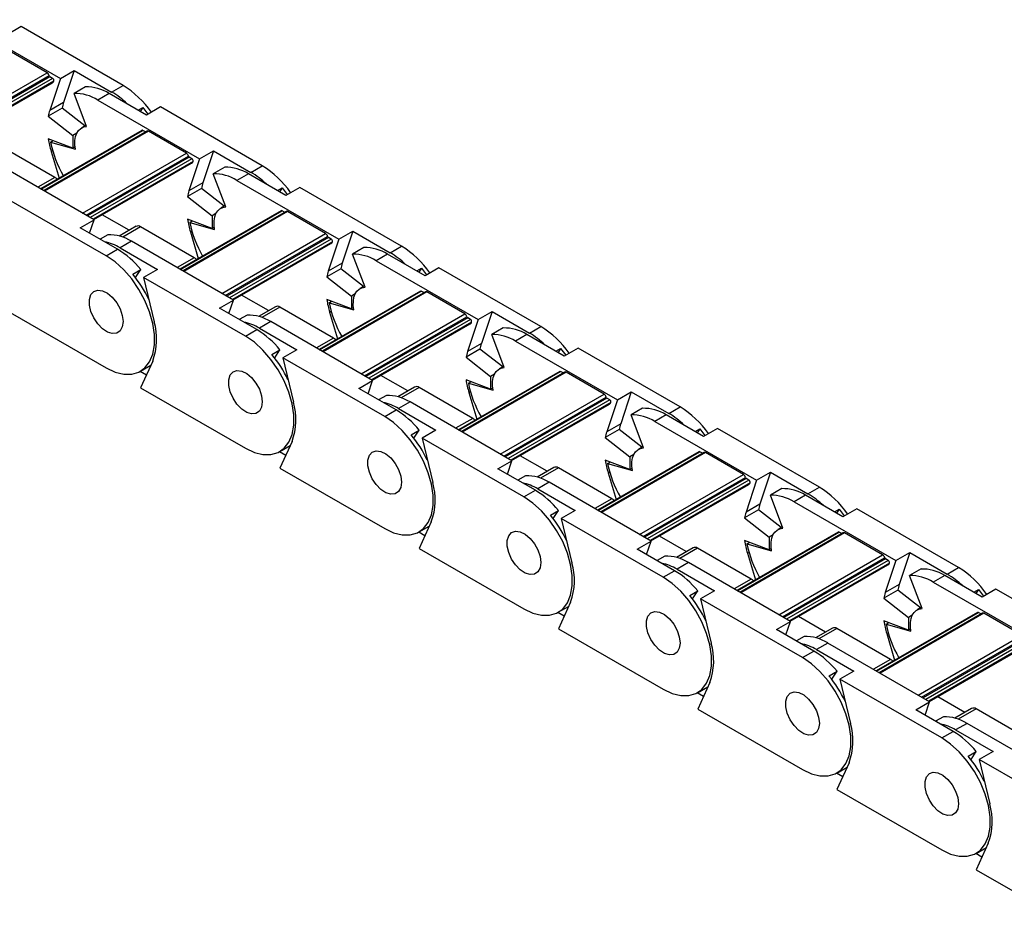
# Model space of a CAD drawing. Header units: millimetres. Extents: x 19 to 819, y 19 to 629.
# Tile 6 of 9: x 657 to 706, y 514 to 560. Entities that reach past the tile are written whole.
import ezdxf

# ---------------------------------------------------------------- set-up
doc = ezdxf.new("R2010")
doc.units = ezdxf.units.MM
doc.header["$LTSCALE"] = 3

msp = doc.modelspace()

# ---------------------------------------------------------------- linework, layer by layer
for p, q in [((653.814, 560.055), (658.936, 557.098)), ((656.966, 559.704), (656.266, 559.3)), ((662.088, 556.748), (656.966, 559.704)), ((658.269, 557.385), (656.36, 558.487)), ((653.051, 554.372), (658.269, 557.385)), ((658.936, 557.098), (659.636, 557.502)), ((659.636, 557.502), (659.101, 555.889)), ((659.636, 557.502), (661.515, 556.417)), ((653.228, 554.27), (658.371, 557.239)), ((658.412, 557.18), (653.299, 554.229)), ((658.549, 557.101), (653.437, 554.149)), ((658.609, 556.966), (653.583, 554.065)), ((653.622, 554.043), (658.537, 556.88)), ((658.936, 557.098), (658.401, 555.484)), ((658.549, 557.101), (658.412, 557.18)), ((660.199, 556.673), (659.626, 556.342)), ((660.251, 554.687), (659.626, 556.342)), ((661.388, 556.344), (660.815, 556.013)), ((663.267, 555.259), (661.388, 556.344)), ((661.515, 556.417), (662.088, 556.748)), ((659.101, 555.889), (658.401, 555.484)), ((660.815, 556.013), (665.936, 553.057)), ((659.028, 555.606), (658.328, 555.202)), ((660.172, 554.713), (659.028, 555.606)), ((662.847, 555.501), (663.082, 555.637)), ((663.082, 555.637), (662.955, 555.439)), ((663.082, 555.637), (663.34, 555.301)), ((663.967, 555.663), (663.267, 555.259)), ((669.088, 552.707), (663.967, 555.663)), ((658.328, 555.202), (659.563, 554.237)), ((663.035, 554.489), (657.942, 551.549)), ((657.968, 551.534), (663.08, 554.485)), ((663.285, 554.453), (658.098, 551.459)), ((663.36, 554.446), (658.142, 551.433)), ((659.759, 554.35), (659.563, 554.237)), ((660.229, 554.746), (659.997, 554.612)), ((663.21, 554.41), (663.08, 554.485)), ((665.27, 553.344), (663.36, 554.446)), ((659.563, 553.6), (658.328, 554.062)), ((658.444, 553.899), (658.569, 553.972)), ((658.444, 553.899), (659.69, 553.539)), ((659.563, 554.237), (659.563, 553.6)), ((658.662, 552.124), (655.968, 553.68)), ((658.473, 553.428), (658.546, 553.47)), ((658.473, 553.428), (658.872, 552.086)), ((659.671, 553.662), (659.563, 553.6)), ((665.936, 553.057), (666.636, 553.461)), ((666.636, 553.461), (666.102, 551.847)), ((666.636, 553.461), (668.515, 552.376)), ((660.633, 549.995), (655.512, 552.952)), ((660.051, 550.331), (665.27, 553.344)), ((660.229, 550.229), (665.371, 553.197)), ((665.412, 553.139), (660.3, 550.188)), ((665.55, 553.059), (660.437, 550.108)), ((665.609, 552.925), (660.583, 550.024)), ((665.936, 553.057), (665.402, 551.443)), ((665.55, 553.059), (665.412, 553.139)), ((660.622, 550.001), (665.537, 552.839)), ((667.199, 552.632), (666.626, 552.301)), ((668.515, 552.376), (669.088, 552.707)), ((658.662, 552.124), (657.803, 551.629)), ((667.252, 550.646), (666.626, 552.301)), ((668.388, 552.303), (667.815, 551.972)), ((667.815, 551.972), (672.936, 549.016)), ((670.267, 551.218), (668.388, 552.303)), ((666.029, 551.564), (665.329, 551.16)), ((666.102, 551.847), (665.402, 551.443)), ((667.172, 550.672), (666.029, 551.564)), ((669.848, 551.46), (670.082, 551.595)), ((670.082, 551.595), (669.955, 551.398)), ((670.082, 551.595), (670.34, 551.26)), ((670.967, 551.622), (670.267, 551.218)), ((676.088, 548.666), (670.967, 551.622)), ((661.239, 548.176), (656.118, 551.132)), ((665.329, 551.16), (666.564, 550.196)), ((670.036, 550.448), (664.942, 547.508)), ((664.968, 547.493), (670.081, 550.444)), ((670.286, 550.412), (665.098, 547.417)), ((670.361, 550.405), (665.142, 547.392)), ((667.229, 550.705), (666.998, 550.571)), ((670.211, 550.369), (670.081, 550.444)), ((672.27, 549.302), (670.361, 550.405)), ((659.933, 549.591), (660.633, 549.995)), ((660.408, 549.317), (660.633, 549.995)), ((662.401, 549.463), (661.046, 550.246)), ((666.564, 549.559), (665.329, 550.021)), ((665.445, 549.858), (665.57, 549.93)), ((666.76, 550.309), (666.564, 550.196)), ((666.564, 550.196), (666.564, 549.559)), ((661.812, 548.506), (659.933, 549.591)), ((662.743, 549.661), (661.9, 549.174)), ((662.968, 549.638), (662.069, 549.119)), ((665.662, 548.083), (662.968, 549.638)), ((665.445, 549.858), (666.69, 549.498)), ((665.473, 549.387), (665.546, 549.429)), ((666.671, 549.621), (666.564, 549.559)), ((672.936, 549.016), (673.636, 549.42)), ((673.636, 549.42), (673.102, 547.806)), ((673.636, 549.42), (675.516, 548.335)), ((661.323, 549.24), (660.932, 549.014)), ((662.512, 548.911), (661.939, 548.58)), ((667.633, 545.954), (662.512, 548.911)), ((665.473, 549.387), (665.872, 548.045)), ((667.052, 546.29), (672.27, 549.302)), ((667.229, 546.187), (672.372, 549.156)), ((672.412, 549.098), (667.3, 546.146)), ((672.55, 549.018), (667.438, 546.067)), ((672.936, 549.016), (672.402, 547.402)), ((672.55, 549.018), (672.412, 549.098)), ((661.239, 548.176), (661.812, 548.506)), ((661.939, 548.58), (663.818, 547.495)), ((672.61, 548.884), (667.584, 545.983)), ((667.623, 545.96), (672.537, 548.797)), ((674.199, 548.591), (673.626, 548.26)), ((675.516, 548.335), (676.088, 548.666)), ((665.662, 548.083), (664.804, 547.588)), ((674.252, 546.605), (673.626, 548.26)), ((675.388, 548.261), (674.816, 547.931)), ((674.816, 547.931), (679.937, 544.974)), ((677.267, 547.177), (675.388, 548.261)), ((662.573, 547.26), (662.976, 547.493)), ((662.713, 547.085), (662.976, 547.493)), ((663.818, 547.495), (663.118, 547.091)), ((673.029, 547.523), (672.329, 547.119)), ((673.102, 547.806), (672.402, 547.402)), ((674.172, 546.63), (673.029, 547.523)), ((676.848, 547.419), (677.083, 547.554)), ((677.083, 547.554), (676.955, 547.357)), ((677.083, 547.554), (677.341, 547.219)), ((677.968, 547.581), (677.267, 547.177)), ((683.089, 544.624), (677.968, 547.581)), ((668.239, 544.135), (663.118, 547.091)), ((663.118, 547.091), (663.653, 544.86)), ((672.329, 547.119), (673.564, 546.155)), ((674.23, 546.664), (673.998, 546.53)), ((666.933, 545.55), (667.633, 545.954)), ((667.408, 545.276), (667.633, 545.954)), ((669.402, 545.422), (668.046, 546.205)), ((677.036, 546.407), (671.942, 543.467)), ((671.969, 543.451), (677.081, 546.403)), ((677.286, 546.371), (672.099, 543.376)), ((677.361, 546.363), (672.143, 543.351)), ((673.564, 545.518), (672.329, 545.979)), ((673.76, 546.268), (673.564, 546.155)), ((673.564, 546.155), (673.564, 545.518)), ((677.211, 546.327), (677.081, 546.403)), ((679.27, 545.261), (677.361, 546.363)), ((655.972, 545.582), (661.239, 542.542)), ((668.812, 544.465), (666.933, 545.55)), ((669.743, 545.619), (668.9, 545.133)), ((669.968, 545.597), (669.069, 545.078)), ((672.662, 544.042), (669.968, 545.597)), ((672.445, 545.817), (672.57, 545.889)), ((672.445, 545.817), (673.69, 545.457)), ((673.672, 545.58), (673.564, 545.518)), ((668.323, 545.198), (667.933, 544.973)), ((672.474, 545.346), (672.547, 545.388)), ((672.474, 545.346), (672.872, 544.003)), ((674.052, 542.249), (679.27, 545.261)), ((674.229, 542.146), (679.372, 545.115)), ((679.413, 545.057), (674.3, 542.105)), ((679.55, 544.977), (674.438, 542.026)), ((679.937, 544.974), (679.402, 543.361)), ((679.55, 544.977), (679.413, 545.057)), ((679.937, 544.974), (680.637, 545.379)), ((680.637, 545.379), (680.102, 543.765)), ((680.637, 545.379), (682.516, 544.294)), ((668.239, 544.135), (668.812, 544.465)), ((669.512, 544.869), (668.939, 544.539)), ((668.939, 544.539), (670.819, 543.454)), ((674.633, 541.913), (669.512, 544.869)), ((679.61, 544.843), (674.584, 541.941)), ((674.623, 541.919), (679.538, 544.756)), ((681.2, 544.549), (680.627, 544.219)), ((682.516, 544.294), (683.089, 544.624)), ((672.662, 544.042), (671.804, 543.546)), ((681.252, 542.564), (680.627, 544.219)), ((682.389, 544.22), (681.816, 543.89)), ((684.268, 543.135), (682.389, 544.22)), ((680.029, 543.482), (679.329, 543.078)), ((680.102, 543.765), (679.402, 543.361)), ((681.173, 542.589), (680.029, 543.482)), ((681.816, 543.89), (686.937, 540.933)), ((683.848, 543.378), (684.083, 543.513)), ((684.083, 543.513), (683.956, 543.316)), ((684.083, 543.513), (684.341, 543.178)), ((684.968, 543.54), (684.268, 543.135)), ((690.089, 540.583), (684.968, 543.54)), ((669.573, 543.219), (669.976, 543.452)), ((669.713, 543.044), (669.976, 543.452)), ((670.819, 543.454), (670.119, 543.05)), ((675.24, 540.093), (670.119, 543.05)), ((670.119, 543.05), (670.653, 540.819)), ((679.329, 543.078), (680.564, 542.114)), ((662.964, 542.371), (663.484, 542.671)), ((663.581, 542.886), (662.972, 541.541)), ((681.23, 542.622), (680.998, 542.489)), ((663.262, 542.182), (662.949, 542.363)), ((676.402, 541.381), (675.046, 542.163)), ((684.036, 542.366), (678.943, 539.425)), ((678.969, 539.41), (684.081, 542.361)), ((684.286, 542.33), (679.099, 539.335)), ((684.361, 542.322), (679.143, 539.31)), ((680.76, 542.227), (680.564, 542.114)), ((680.564, 542.114), (680.564, 541.477)), ((684.211, 542.286), (684.081, 542.361)), ((686.271, 541.22), (684.361, 542.322)), ((662.972, 541.541), (668.239, 538.5)), ((673.933, 541.509), (674.633, 541.913)), ((675.813, 540.424), (673.933, 541.509)), ((674.409, 541.234), (674.633, 541.913)), ((676.744, 541.578), (675.9, 541.091)), ((676.969, 541.556), (676.07, 541.037)), ((679.663, 540.001), (676.969, 541.556)), ((680.564, 541.477), (679.329, 541.938)), ((679.445, 541.776), (679.571, 541.848)), ((679.445, 541.776), (680.691, 541.415)), ((680.672, 541.539), (680.564, 541.477)), ((675.324, 541.157), (674.933, 540.932)), ((679.474, 541.304), (679.547, 541.347)), ((679.474, 541.304), (679.873, 539.962)), ((681.052, 538.207), (686.271, 541.22)), ((681.23, 538.105), (686.372, 541.074)), ((686.413, 541.015), (681.301, 538.064)), ((686.551, 540.936), (686.413, 541.015)), ((686.937, 540.933), (687.637, 541.337)), ((687.637, 541.337), (687.103, 539.724)), ((687.637, 541.337), (689.516, 540.253)), ((676.513, 540.828), (675.94, 540.497)), ((675.94, 540.497), (677.819, 539.413)), ((681.634, 537.872), (676.513, 540.828)), ((686.551, 540.936), (681.439, 537.984)), ((686.61, 540.802), (681.584, 537.9)), ((681.623, 537.878), (686.538, 540.715)), ((686.937, 540.933), (686.403, 539.32)), ((688.2, 540.508), (687.627, 540.178)), ((689.516, 540.253), (690.089, 540.583)), ((675.24, 540.093), (675.813, 540.424)), ((679.663, 540.001), (678.804, 539.505)), ((688.253, 538.522), (687.627, 540.178)), ((689.389, 540.179), (688.816, 539.848)), ((691.268, 539.094), (689.389, 540.179)), ((687.103, 539.724), (686.403, 539.32)), ((688.816, 539.848), (693.937, 536.892)), ((691.968, 539.498), (691.268, 539.094)), ((697.089, 536.542), (691.968, 539.498)), ((676.574, 539.178), (676.977, 539.411)), ((676.713, 539.003), (676.977, 539.411)), ((677.819, 539.413), (677.119, 539.008)), ((682.24, 536.052), (677.119, 539.008)), ((677.119, 539.008), (677.653, 536.778)), ((687.03, 539.441), (686.33, 539.037)), ((686.33, 539.037), (687.565, 538.072)), ((688.173, 538.548), (687.03, 539.441)), ((690.849, 539.336), (691.083, 539.472)), ((691.083, 539.472), (690.956, 539.274)), ((691.083, 539.472), (691.341, 539.136)), ((669.964, 538.33), (670.484, 538.63)), ((670.581, 538.845), (669.973, 537.5)), ((688.231, 538.581), (687.999, 538.447)), ((670.263, 538.141), (669.95, 538.321)), ((683.402, 537.34), (682.047, 538.122)), ((691.037, 538.325), (685.943, 535.384)), ((685.969, 535.369), (691.082, 538.32)), ((691.287, 538.288), (686.099, 535.294)), ((691.362, 538.281), (686.143, 535.268)), ((687.761, 538.186), (687.565, 538.072)), ((687.565, 538.072), (687.565, 537.435)), ((691.212, 538.245), (691.082, 538.32)), ((693.271, 537.179), (691.362, 538.281)), ((680.934, 537.468), (681.634, 537.872)), ((681.409, 537.193), (681.634, 537.872)), ((683.744, 537.537), (682.901, 537.05)), ((687.565, 537.435), (686.33, 537.897)), ((686.446, 537.735), (686.571, 537.807)), ((686.446, 537.735), (687.691, 537.374)), ((669.973, 537.5), (675.24, 534.459)), ((682.813, 536.383), (680.934, 537.468)), ((682.324, 537.116), (681.933, 536.891)), ((683.969, 537.515), (683.07, 536.996)), ((686.663, 535.959), (683.969, 537.515)), ((686.474, 537.263), (686.548, 537.305)), ((686.474, 537.263), (686.873, 535.921)), ((687.672, 537.498), (687.565, 537.435)), ((688.053, 534.166), (693.271, 537.179)), ((688.23, 534.064), (693.373, 537.033)), ((693.937, 536.892), (694.637, 537.296)), ((694.637, 537.296), (694.103, 535.682)), ((694.637, 537.296), (696.517, 536.211)), ((683.513, 536.787), (682.94, 536.456)), ((688.634, 533.83), (683.513, 536.787)), ((693.413, 536.974), (688.301, 534.023)), ((693.551, 536.895), (688.439, 533.943)), ((693.611, 536.76), (688.585, 533.859)), ((688.624, 533.837), (693.539, 536.674)), ((693.937, 536.892), (693.403, 535.278)), ((693.551, 536.895), (693.413, 536.974)), ((696.517, 536.211), (697.089, 536.542)), ((682.24, 536.052), (682.813, 536.383)), ((682.94, 536.456), (684.819, 535.371)), ((695.2, 536.467), (694.628, 536.136)), ((695.253, 534.481), (694.628, 536.136)), ((696.389, 536.138), (695.817, 535.807)), ((698.269, 535.053), (696.389, 536.138)), ((686.663, 535.959), (685.805, 535.464)), ((694.103, 535.682), (693.403, 535.278)), ((695.817, 535.807), (700.938, 532.851)), ((683.574, 535.137), (683.977, 535.369)), ((683.714, 534.961), (683.977, 535.369)), ((684.819, 535.371), (684.119, 534.967)), ((694.03, 535.4), (693.33, 534.995)), ((695.173, 534.507), (694.03, 535.4)), ((697.849, 535.295), (698.084, 535.431)), ((698.084, 535.431), (697.956, 535.233)), ((698.084, 535.431), (698.342, 535.095)), ((698.969, 535.457), (698.269, 535.053)), ((704.09, 532.501), (698.969, 535.457)), ((676.965, 534.288), (677.484, 534.588)), ((677.582, 534.804), (676.973, 533.459)), ((689.241, 532.011), (684.119, 534.967)), ((684.119, 534.967), (684.654, 532.737)), ((693.33, 534.995), (694.565, 534.031)), ((677.263, 534.099), (676.95, 534.28)), ((690.403, 533.298), (689.047, 534.081)), ((698.037, 534.283), (692.943, 531.343)), ((692.97, 531.328), (698.082, 534.279)), ((698.287, 534.247), (693.1, 531.252)), ((698.362, 534.24), (693.144, 531.227)), ((694.761, 534.144), (694.565, 534.031)), ((695.231, 534.54), (694.999, 534.406)), ((698.212, 534.204), (698.082, 534.279)), ((700.271, 533.138), (698.362, 534.24)), ((687.934, 533.426), (688.634, 533.83)), ((688.409, 533.152), (688.634, 533.83)), ((694.565, 533.394), (693.33, 533.856)), ((693.446, 533.693), (693.571, 533.766)), ((693.446, 533.693), (694.691, 533.333)), ((694.565, 534.031), (694.565, 533.394)), ((676.973, 533.459), (682.24, 530.418)), ((689.813, 532.342), (687.934, 533.426)), ((689.324, 533.075), (688.934, 532.849)), ((690.744, 533.496), (689.901, 533.009)), ((690.969, 533.473), (690.07, 532.955)), ((693.663, 531.918), (690.969, 533.473)), ((693.475, 533.222), (693.548, 533.264)), ((693.475, 533.222), (693.873, 531.88)), ((694.673, 533.456), (694.565, 533.394)), ((695.053, 530.125), (700.271, 533.138)), ((700.938, 532.851), (701.638, 533.255)), ((701.638, 533.255), (701.103, 531.641)), ((701.638, 533.255), (703.517, 532.17)), ((690.513, 532.746), (689.941, 532.415)), ((695.634, 529.789), (690.513, 532.746)), ((695.23, 530.023), (700.373, 532.991)), ((700.414, 532.933), (695.301, 529.982)), ((700.552, 532.853), (695.439, 529.902)), ((700.611, 532.719), (695.585, 529.818)), ((695.624, 529.795), (700.539, 532.633)), ((700.938, 532.851), (700.403, 531.237)), ((700.552, 532.853), (700.414, 532.933)), ((689.241, 532.011), (689.813, 532.342)), ((689.941, 532.415), (691.82, 531.33)), ((702.201, 532.426), (701.628, 532.095)), ((702.253, 530.44), (701.628, 532.095)), ((703.39, 532.097), (702.817, 531.766)), ((705.269, 531.012), (703.39, 532.097)), ((703.517, 532.17), (704.09, 532.501)), ((693.663, 531.918), (692.805, 531.423)), ((701.103, 531.641), (700.403, 531.237)), ((702.817, 531.766), (707.938, 528.81)), ((690.574, 531.095), (690.977, 531.328)), ((690.714, 530.92), (690.977, 531.328)), ((691.82, 531.33), (691.12, 530.926)), ((701.031, 531.358), (700.33, 530.954)), ((702.174, 530.466), (701.031, 531.358)), ((704.849, 531.254), (705.084, 531.389)), ((705.084, 531.389), (704.957, 531.192)), ((705.084, 531.389), (705.342, 531.054)), ((705.969, 531.416), (705.269, 531.012)), ((711.09, 528.46), (705.969, 531.416)), ((684.582, 530.763), (683.974, 529.417)), ((696.241, 527.97), (691.12, 530.926)), ((691.12, 530.926), (691.654, 528.695)), ((700.33, 530.954), (701.565, 529.99)), ((684.263, 530.058), (683.95, 530.239)), ((683.965, 530.247), (684.485, 530.547)), ((705.037, 530.242), (699.944, 527.302)), ((699.97, 527.286), (705.082, 530.238)), ((705.288, 530.206), (700.1, 527.211)), ((705.363, 530.198), (700.144, 527.186)), ((701.762, 530.103), (701.565, 529.99)), ((702.231, 530.499), (702, 530.365)), ((705.213, 530.163), (705.082, 530.238)), ((707.272, 529.096), (705.363, 530.198)), ((694.934, 529.385), (695.634, 529.789)), ((695.41, 529.111), (695.634, 529.789)), ((697.403, 529.257), (696.048, 530.04)), ((701.565, 529.353), (700.33, 529.814)), ((700.446, 529.652), (700.572, 529.724)), ((700.446, 529.652), (701.692, 529.292)), ((701.565, 529.99), (701.565, 529.353)), ((683.974, 529.417), (689.241, 526.377)), ((696.814, 528.3), (694.934, 529.385)), ((697.745, 529.455), (696.901, 528.968)), ((697.97, 529.432), (697.071, 528.913)), ((700.664, 527.877), (697.97, 529.432)), ((700.475, 529.181), (700.548, 529.223)), ((700.475, 529.181), (700.874, 527.839)), ((701.673, 529.415), (701.565, 529.353)), ((696.325, 529.034), (695.934, 528.808)), ((697.514, 528.704), (696.941, 528.374)), ((702.635, 525.748), (697.514, 528.704)), ((702.053, 526.084), (707.272, 529.096)), ((702.231, 525.981), (707.373, 528.95)), ((707.414, 528.892), (702.302, 525.94)), ((707.552, 528.812), (702.44, 525.861)), ((707.611, 528.678), (702.585, 525.777)), ((696.241, 527.97), (696.814, 528.3)), ((696.941, 528.374), (698.82, 527.289)), ((702.624, 525.754), (707.539, 528.591)), ((700.664, 527.877), (699.805, 527.381)), ((697.575, 527.054), (697.978, 527.287)), ((697.714, 526.879), (697.978, 527.287)), ((698.82, 527.289), (698.12, 526.885)), ((691.583, 526.722), (690.974, 525.376)), ((703.241, 523.928), (698.12, 526.885)), ((698.12, 526.885), (698.654, 524.654)), ((691.264, 526.017), (690.951, 526.198)), ((690.965, 526.206), (691.485, 526.506)), ((701.935, 525.344), (702.635, 525.748)), ((702.41, 525.07), (702.635, 525.748)), ((704.403, 525.216), (703.048, 525.999)), ((690.974, 525.376), (696.241, 522.336)), ((703.814, 524.259), (701.935, 525.344)), ((704.745, 525.413), (703.902, 524.926)), ((704.97, 525.391), (704.071, 524.872)), ((707.664, 523.836), (704.97, 525.391)), ((703.325, 524.992), (702.934, 524.767)), ((704.514, 524.663), (703.941, 524.333)), ((709.635, 521.707), (704.514, 524.663)), ((703.241, 523.928), (703.814, 524.259)), ((703.941, 524.333), (705.82, 523.248)), ((704.575, 523.013), (704.978, 523.246)), ((704.715, 522.838), (704.978, 523.246)), ((705.82, 523.248), (705.12, 522.844)), ((698.583, 522.68), (697.974, 521.335)), ((710.242, 519.887), (705.12, 522.844)), ((705.12, 522.844), (705.655, 520.613)), ((697.966, 522.165), (698.485, 522.465)), ((698.264, 521.976), (697.951, 522.156)), ((697.974, 521.335), (703.241, 518.294)), ((704.966, 518.124), (705.486, 518.423)), ((705.583, 518.639), (704.975, 517.294)), ((705.265, 517.935), (704.952, 518.115)), ((704.975, 517.294), (710.242, 514.253))]:
    msp.add_line(p, q)
at = {"flags": 128}
for points in [[(659.69, 553.539), (659.662, 553.768), (659.664, 553.983), (659.696, 554.177), (659.757, 554.345), (659.846, 554.484), (659.96, 554.588), (660.096, 554.657), (660.251, 554.687)], [(658.778, 552.032), (658.724, 552.081), (658.662, 552.124)], [(666.69, 549.498), (666.662, 549.727), (666.664, 549.942), (666.696, 550.136), (666.757, 550.304), (666.846, 550.442), (666.96, 550.547), (667.097, 550.616), (667.252, 550.646)], [(661.239, 542.542), (661.687, 542.331), (662.12, 542.223), (662.523, 542.222), (662.883, 542.328), (663.186, 542.537), (663.423, 542.842), (663.585, 543.233), (663.668, 543.696), (663.668, 544.216), (663.585, 544.775), (663.423, 545.354), (663.186, 545.933), (662.883, 546.492), (662.523, 547.012), (662.12, 547.477), (661.687, 547.869), (661.239, 548.176)], [(665.778, 547.991), (665.724, 548.04), (665.662, 548.083)], [(662.088, 544.869), (662.05, 544.602), (661.94, 544.402), (661.768, 544.287), (661.549, 544.268), (661.302, 544.345), (661.05, 544.512), (660.815, 544.755), (660.617, 545.051), (660.475, 545.375), (660.4, 545.697), (660.4, 545.989), (660.475, 546.225), (660.617, 546.384), (660.815, 546.452), (661.05, 546.423), (661.302, 546.299), (661.549, 546.092), (661.768, 545.819), (661.94, 545.506), (662.05, 545.179), (662.088, 544.869)], [(662.088, 544.869), (662.05, 544.602), (661.94, 544.402), (661.768, 544.287), (661.549, 544.268), (661.302, 544.345), (661.05, 544.512), (660.815, 544.755), (660.617, 545.051), (660.475, 545.375), (660.4, 545.697), (660.4, 545.989), (660.475, 546.225), (660.617, 546.384), (660.815, 546.452), (661.05, 546.423), (661.302, 546.299), (661.549, 546.092), (661.768, 545.819), (661.94, 545.506), (662.05, 545.179), (662.088, 544.869)], [(673.69, 545.457), (673.662, 545.686), (673.664, 545.9), (673.696, 546.094), (673.758, 546.263), (673.846, 546.401), (673.96, 546.506), (674.097, 546.574), (674.252, 546.605)], [(668.239, 538.5), (668.688, 538.29), (669.121, 538.182), (669.524, 538.181), (669.883, 538.287), (670.186, 538.496), (670.423, 538.801), (670.586, 539.192), (670.669, 539.655), (670.669, 540.175), (670.586, 540.734), (670.423, 541.312), (670.186, 541.891), (669.883, 542.451), (669.524, 542.971), (669.121, 543.436), (668.688, 543.828), (668.239, 544.135)], [(672.779, 543.949), (672.724, 543.999), (672.662, 544.042)], [(680.691, 541.415), (680.663, 541.645), (680.665, 541.859), (680.697, 542.053), (680.758, 542.222), (680.847, 542.36), (680.961, 542.465), (681.097, 542.533), (681.252, 542.564)], [(669.088, 540.828), (669.05, 540.561), (668.941, 540.361), (668.768, 540.246), (668.549, 540.226), (668.303, 540.304), (668.051, 540.471), (667.815, 540.714), (667.617, 541.01), (667.475, 541.334), (667.4, 541.656), (667.4, 541.948), (667.475, 542.184), (667.617, 542.343), (667.815, 542.411), (668.051, 542.382), (668.303, 542.258), (668.549, 542.051), (668.768, 541.778), (668.941, 541.465), (669.05, 541.138), (669.088, 540.828)], [(669.088, 540.828), (669.05, 540.561), (668.941, 540.361), (668.768, 540.246), (668.549, 540.226), (668.303, 540.304), (668.051, 540.471), (667.815, 540.714), (667.617, 541.01), (667.475, 541.334), (667.4, 541.656), (667.4, 541.948), (667.475, 542.184), (667.617, 542.343), (667.815, 542.411), (668.051, 542.382), (668.303, 542.258), (668.549, 542.051), (668.768, 541.778), (668.941, 541.465), (669.05, 541.138), (669.088, 540.828)], [(675.24, 534.459), (675.688, 534.248), (676.121, 534.141), (676.524, 534.14), (676.883, 534.246), (677.187, 534.455), (677.424, 534.76), (677.586, 535.151), (677.669, 535.614), (677.669, 536.134), (677.586, 536.693), (677.424, 537.271), (677.187, 537.85), (676.883, 538.409), (676.524, 538.93), (676.121, 539.394), (675.688, 539.787), (675.24, 540.093)], [(679.779, 539.908), (679.725, 539.958), (679.663, 540.001)], [(687.691, 537.374), (687.663, 537.604), (687.665, 537.818), (687.697, 538.012), (687.758, 538.18), (687.847, 538.319), (687.961, 538.423), (688.098, 538.492), (688.253, 538.522)], [(676.088, 536.786), (676.051, 536.519), (675.941, 536.32), (675.769, 536.205), (675.55, 536.185), (675.303, 536.263), (675.051, 536.43), (674.816, 536.673), (674.618, 536.969), (674.475, 537.292), (674.401, 537.615), (674.401, 537.907), (674.475, 538.143), (674.618, 538.302), (674.816, 538.37), (675.051, 538.341), (675.303, 538.217), (675.55, 538.009), (675.769, 537.737), (675.941, 537.423), (676.051, 537.097), (676.088, 536.786)], [(676.088, 536.786), (676.051, 536.519), (675.941, 536.32), (675.769, 536.205), (675.55, 536.185), (675.303, 536.263), (675.051, 536.43), (674.816, 536.673), (674.618, 536.969), (674.475, 537.292), (674.401, 537.615), (674.401, 537.907), (674.475, 538.143), (674.618, 538.302), (674.816, 538.37), (675.051, 538.341), (675.303, 538.217), (675.55, 538.009), (675.769, 537.737), (675.941, 537.423), (676.051, 537.097), (676.088, 536.786)], [(682.24, 530.418), (682.688, 530.207), (683.121, 530.099), (683.524, 530.099), (683.884, 530.204), (684.187, 530.414), (684.424, 530.719), (684.587, 531.11), (684.669, 531.573), (684.669, 532.093), (684.587, 532.651), (684.424, 533.23), (684.187, 533.809), (683.884, 534.368), (683.524, 534.889), (683.121, 535.353), (682.688, 535.745), (682.24, 536.052)], [(686.779, 535.867), (686.725, 535.917), (686.663, 535.959)], [(683.089, 532.745), (683.051, 532.478), (682.941, 532.278), (682.769, 532.164), (682.55, 532.144), (682.304, 532.221), (682.051, 532.389), (681.816, 532.631), (681.618, 532.928), (681.476, 533.251), (681.401, 533.573), (681.401, 533.865), (681.476, 534.102), (681.618, 534.261), (681.816, 534.329), (682.051, 534.299), (682.304, 534.176), (682.55, 533.968), (682.769, 533.696), (682.941, 533.382), (683.051, 533.056), (683.089, 532.745)], [(683.089, 532.745), (683.051, 532.478), (682.941, 532.278), (682.769, 532.164), (682.55, 532.144), (682.304, 532.221), (682.051, 532.389), (681.816, 532.631), (681.618, 532.928), (681.476, 533.251), (681.401, 533.573), (681.401, 533.865), (681.476, 534.102), (681.618, 534.261), (681.816, 534.329), (682.051, 534.299), (682.304, 534.176), (682.55, 533.968), (682.769, 533.696), (682.941, 533.382), (683.051, 533.056), (683.089, 532.745)], [(694.691, 533.333), (694.663, 533.562), (694.665, 533.777), (694.697, 533.971), (694.759, 534.139), (694.847, 534.277), (694.962, 534.382), (695.098, 534.451), (695.253, 534.481)], [(689.241, 526.377), (689.689, 526.166), (690.122, 526.058), (690.525, 526.057), (690.884, 526.163), (691.187, 526.372), (691.424, 526.677), (691.587, 527.068), (691.67, 527.532), (691.67, 528.051), (691.587, 528.61), (691.424, 529.189), (691.187, 529.768), (690.884, 530.327), (690.525, 530.848), (690.122, 531.312), (689.689, 531.704), (689.241, 532.011)], [(693.78, 531.826), (693.726, 531.875), (693.663, 531.918)], [(690.089, 528.704), (690.051, 528.437), (689.942, 528.237), (689.77, 528.122), (689.551, 528.103), (689.304, 528.18), (689.052, 528.348), (688.816, 528.59), (688.618, 528.886), (688.476, 529.21), (688.401, 529.532), (688.401, 529.824), (688.476, 530.06), (688.618, 530.219), (688.816, 530.287), (689.052, 530.258), (689.304, 530.134), (689.551, 529.927), (689.77, 529.654), (689.942, 529.341), (690.051, 529.015), (690.089, 528.704)], [(690.089, 528.704), (690.051, 528.437), (689.942, 528.237), (689.77, 528.122), (689.551, 528.103), (689.304, 528.18), (689.052, 528.348), (688.816, 528.59), (688.618, 528.886), (688.476, 529.21), (688.401, 529.532), (688.401, 529.824), (688.476, 530.06), (688.618, 530.219), (688.816, 530.287), (689.052, 530.258), (689.304, 530.134), (689.551, 529.927), (689.77, 529.654), (689.942, 529.341), (690.051, 529.015), (690.089, 528.704)], [(701.692, 529.292), (701.664, 529.521), (701.666, 529.736), (701.698, 529.929), (701.759, 530.098), (701.848, 530.236), (701.962, 530.341), (702.098, 530.41), (702.253, 530.44)], [(696.241, 522.336), (696.689, 522.125), (697.122, 522.017), (697.525, 522.016), (697.884, 522.122), (698.188, 522.331), (698.425, 522.636), (698.587, 523.027), (698.67, 523.49), (698.67, 524.01), (698.587, 524.569), (698.425, 525.148), (698.188, 525.726), (697.884, 526.286), (697.525, 526.806), (697.122, 527.271), (696.689, 527.663), (696.241, 527.97)], [(700.78, 527.784), (700.726, 527.834), (700.664, 527.877)], [(697.089, 524.663), (697.052, 524.396), (696.942, 524.196), (696.77, 524.081), (696.551, 524.062), (696.304, 524.139), (696.052, 524.306), (695.817, 524.549), (695.619, 524.845), (695.476, 525.169), (695.402, 525.491), (695.402, 525.783), (695.476, 526.019), (695.619, 526.178), (695.817, 526.246), (696.052, 526.217), (696.304, 526.093), (696.551, 525.886), (696.77, 525.613), (696.942, 525.3), (697.052, 524.973), (697.089, 524.663)], [(697.089, 524.663), (697.052, 524.396), (696.942, 524.196), (696.77, 524.081), (696.551, 524.062), (696.304, 524.139), (696.052, 524.306), (695.817, 524.549), (695.619, 524.845), (695.476, 525.169), (695.402, 525.491), (695.402, 525.783), (695.476, 526.019), (695.619, 526.178), (695.817, 526.246), (696.052, 526.217), (696.304, 526.093), (696.551, 525.886), (696.77, 525.613), (696.942, 525.3), (697.052, 524.973), (697.089, 524.663)], [(703.241, 518.294), (703.689, 518.084), (704.122, 517.976), (704.525, 517.975), (704.885, 518.081), (705.188, 518.29), (705.425, 518.595), (705.588, 518.986), (705.67, 519.449), (705.67, 519.969), (705.588, 520.528), (705.425, 521.106), (705.188, 521.685), (704.885, 522.244), (704.525, 522.765), (704.122, 523.229), (703.689, 523.622), (703.241, 523.928)], [(704.09, 520.622), (704.052, 520.354), (703.942, 520.155), (703.77, 520.04), (703.551, 520.02), (703.305, 520.098), (703.052, 520.265), (702.817, 520.508), (702.619, 520.804), (702.477, 521.128), (702.402, 521.45), (702.402, 521.742), (702.477, 521.978), (702.619, 522.137), (702.817, 522.205), (703.052, 522.176), (703.305, 522.052), (703.551, 521.845), (703.77, 521.572), (703.942, 521.259), (704.052, 520.932), (704.09, 520.622)], [(704.09, 520.622), (704.052, 520.354), (703.942, 520.155), (703.77, 520.04), (703.551, 520.02), (703.305, 520.098), (703.052, 520.265), (702.817, 520.508), (702.619, 520.804), (702.477, 521.128), (702.402, 521.45), (702.402, 521.742), (702.477, 521.978), (702.619, 522.137), (702.817, 522.205), (703.052, 522.176), (703.305, 522.052), (703.551, 521.845), (703.77, 521.572), (703.942, 521.259), (704.052, 520.932), (704.09, 520.622)]]:
    msp.add_lwpolyline(points, dxfattribs=at)
for centre, radius, start, end in [((658.141, 557.188), 0.235, 12.558, 57.0724), ((658.463, 557.259), 0.094, 192.558, 237.0724), ((658.448, 557.027), 0.172, 301.1243, 339.3097), ((658.485, 556.992), 0.126, 348.3097, 59.4783), ((659.673, 554.201), 2.142, 57.7925, 91.2624), ((660.246, 554.531), 2.142, 57.7925, 91.2624), ((659.44, 552.904), 4.081, 45.644, 59.4327), ((659.586, 552.687), 4.77, 34.6556, 58.3654), ((661.218, 555.193), 2.228, 161.8022, 169.3189), ((660.518, 554.789), 2.228, 161.8022, 169.3189), ((663.054, 554.45), 0.0436, 53.1338, 115.5558), ((663.317, 554.385), 0.0745, 53.9734, 114.7161), ((663.141, 554.825), 4.873, 189.0171, 196.6655), ((663.852, 554.982), 5.515, 191.3163, 210.1809), ((665.142, 553.146), 0.235, 12.558, 57.0724), ((665.463, 553.218), 0.094, 192.558, 237.0724), ((665.448, 552.986), 0.172, 301.1243, 339.3097), ((665.486, 552.951), 0.126, 348.3097, 59.4783), ((667.246, 550.49), 2.142, 57.7925, 91.2624), ((666.44, 548.863), 4.081, 45.644, 59.4327), ((666.586, 548.646), 4.77, 34.6556, 58.3654), ((666.673, 550.159), 2.142, 57.7925, 91.2624), ((667.519, 550.747), 2.228, 161.8022, 169.3189), ((668.219, 551.151), 2.228, 161.8022, 169.3189), ((670.054, 550.409), 0.0436, 53.1338, 115.5558), ((670.317, 550.344), 0.0745, 53.9734, 114.7161), ((670.141, 550.784), 4.873, 189.0171, 196.6655), ((662.836, 549.454), 0.226, 54.3824, 114.3071), ((670.853, 550.94), 5.515, 191.3163, 210.1809), ((661.37, 547.098), 2.142, 57.7925, 91.2624), ((672.142, 549.105), 0.235, 12.558, 57.0724), ((672.463, 549.177), 0.094, 192.558, 237.0724), ((672.486, 548.91), 0.126, 348.3097, 59.4783), ((660.671, 546.466), 2.465, 59.0381, 78.5184), ((659.526, 544.706), 4.435, 38.938, 58.9789), ((672.448, 548.945), 0.172, 301.1243, 339.3097), ((674.246, 546.449), 2.142, 57.7925, 91.2624), ((673.586, 544.604), 4.77, 34.6556, 58.3654), ((673.674, 546.118), 2.142, 57.7925, 91.2624), ((673.44, 544.821), 4.081, 45.644, 59.4327), ((675.219, 547.11), 2.228, 161.8022, 169.3189), ((658.024, 543.501), 5.901, 24.8355, 39.5695), ((674.519, 546.706), 2.228, 161.8022, 169.3189), ((677.142, 546.743), 4.873, 189.0171, 196.6655), ((677.055, 546.368), 0.0436, 53.1338, 115.5558), ((677.317, 546.303), 0.0745, 53.9734, 114.7161), ((669.837, 545.413), 0.226, 54.3824, 114.3071), ((677.853, 546.899), 5.515, 191.3163, 210.1809), ((668.37, 543.057), 2.142, 57.7925, 91.2624), ((679.143, 545.064), 0.235, 12.558, 57.0724), ((679.464, 545.135), 0.094, 192.558, 237.0724), ((679.486, 544.868), 0.126, 348.3097, 59.4783), ((660.645, 543.981), 3.133, 339.5507, 16.2934), ((667.671, 542.425), 2.465, 59.0381, 78.5184), ((666.527, 540.665), 4.435, 38.938, 58.9789), ((679.449, 544.904), 0.172, 301.1243, 339.3097), ((681.247, 542.408), 2.142, 57.7925, 91.2624), ((680.587, 540.563), 4.77, 34.6556, 58.3654), ((680.674, 542.077), 2.142, 57.7925, 91.2624), ((680.441, 540.78), 4.081, 45.644, 59.4327), ((682.219, 543.069), 2.228, 161.8022, 169.3189), ((665.024, 539.46), 5.901, 24.8355, 39.5695), ((681.519, 542.665), 2.228, 161.8022, 169.3189), ((684.055, 542.326), 0.0436, 53.1338, 115.5558), ((684.318, 542.262), 0.0745, 53.9734, 114.7161), ((676.837, 541.372), 0.226, 54.3824, 114.3071), ((684.142, 542.702), 4.873, 189.0171, 196.6655), ((684.853, 542.858), 5.515, 191.3163, 210.1809), ((675.371, 539.015), 2.142, 57.7925, 91.2624), ((686.143, 541.023), 0.235, 12.558, 57.0724), ((686.464, 541.094), 0.094, 192.558, 237.0724), ((667.646, 539.94), 3.133, 339.5507, 16.2934), ((674.671, 538.383), 2.465, 59.0381, 78.5184), ((686.449, 540.862), 0.172, 301.1243, 339.3097), ((686.487, 540.827), 0.126, 348.3097, 59.4783), ((688.247, 538.366), 2.142, 57.7925, 91.2624), ((687.587, 536.522), 4.77, 34.6556, 58.3654), ((673.527, 536.623), 4.435, 38.938, 58.9789), ((687.674, 538.036), 2.142, 57.7925, 91.2624), ((687.441, 536.739), 4.081, 45.644, 59.4327), ((689.22, 539.028), 2.228, 161.8022, 169.3189), ((672.024, 535.419), 5.901, 24.8355, 39.5695), ((688.52, 538.624), 2.228, 161.8022, 169.3189), ((691.055, 538.285), 0.0436, 53.1338, 115.5558), ((691.318, 538.221), 0.0745, 53.9734, 114.7161), ((683.837, 537.331), 0.226, 54.3824, 114.3071), ((691.142, 538.661), 4.873, 189.0171, 196.6655), ((691.854, 538.817), 5.515, 191.3163, 210.1809), ((682.371, 534.974), 2.142, 57.7925, 91.2624), ((693.143, 536.981), 0.235, 12.558, 57.0724), ((693.464, 537.053), 0.094, 192.558, 237.0724), ((674.646, 535.899), 3.133, 339.5507, 16.2934), ((681.672, 534.342), 2.465, 59.0381, 78.5184), ((693.45, 536.821), 0.172, 301.1243, 339.3097), ((693.487, 536.786), 0.126, 348.3097, 59.4783), ((694.587, 532.481), 4.77, 34.6556, 58.3654), ((680.527, 532.582), 4.435, 38.938, 58.9789), ((694.675, 533.994), 2.142, 57.7925, 91.2624), ((695.248, 534.325), 2.142, 57.7925, 91.2624), ((694.441, 532.698), 4.081, 45.644, 59.4327), ((696.22, 534.987), 2.228, 161.8022, 169.3189), ((679.025, 531.377), 5.901, 24.8355, 39.5695), ((695.52, 534.582), 2.228, 161.8022, 169.3189), ((698.056, 534.244), 0.0436, 53.1338, 115.5558), ((698.318, 534.179), 0.0745, 53.9734, 114.7161), ((698.143, 534.619), 4.873, 189.0171, 196.6655), ((698.854, 534.776), 5.515, 191.3163, 210.1809), ((689.371, 530.933), 2.142, 57.7925, 91.2624), ((690.838, 533.289), 0.226, 54.3824, 114.3071), ((700.144, 532.94), 0.235, 12.558, 57.0724), ((681.646, 531.857), 3.133, 339.5507, 16.2934), ((688.672, 530.301), 2.465, 59.0381, 78.5184), ((700.465, 533.012), 0.094, 192.558, 237.0724), ((700.45, 532.78), 0.172, 301.1243, 339.3097), ((700.488, 532.745), 0.126, 348.3097, 59.4783), ((687.528, 528.541), 4.435, 38.938, 58.9789), ((701.675, 529.953), 2.142, 57.7925, 91.2624), ((702.248, 530.284), 2.142, 57.7925, 91.2624), ((701.442, 528.657), 4.081, 45.644, 59.4327), ((701.588, 528.439), 4.77, 34.6556, 58.3654), ((703.22, 530.945), 2.228, 161.8022, 169.3189), ((686.025, 527.336), 5.901, 24.8355, 39.5695), ((702.52, 530.541), 2.228, 161.8022, 169.3189), ((705.056, 530.203), 0.0436, 53.1338, 115.5558), ((705.319, 530.138), 0.0745, 53.9734, 114.7161), ((705.143, 530.578), 4.873, 189.0171, 196.6655), ((705.854, 530.734), 5.515, 191.3163, 210.1809), ((697.838, 529.248), 0.226, 54.3824, 114.3071), ((688.647, 527.816), 3.133, 339.5507, 16.2934), ((695.673, 526.26), 2.465, 59.0381, 78.5184), ((696.372, 526.892), 2.142, 57.7925, 91.2624), ((694.528, 524.5), 4.435, 38.938, 58.9789), ((693.025, 523.295), 5.901, 24.8355, 39.5695), ((704.838, 525.207), 0.226, 54.3824, 114.3071), ((695.647, 523.775), 3.133, 339.5507, 16.2934), ((703.372, 522.85), 2.142, 57.7925, 91.2624), ((702.673, 522.218), 2.465, 59.0381, 78.5184), ((701.528, 520.458), 4.435, 38.938, 58.9789), ((700.026, 519.254), 5.901, 24.8355, 39.5695), ((702.647, 519.734), 3.133, 339.5507, 16.2934)]:
    msp.add_arc(centre, radius, start, end)

doc.saveas('drawing.dxf')
